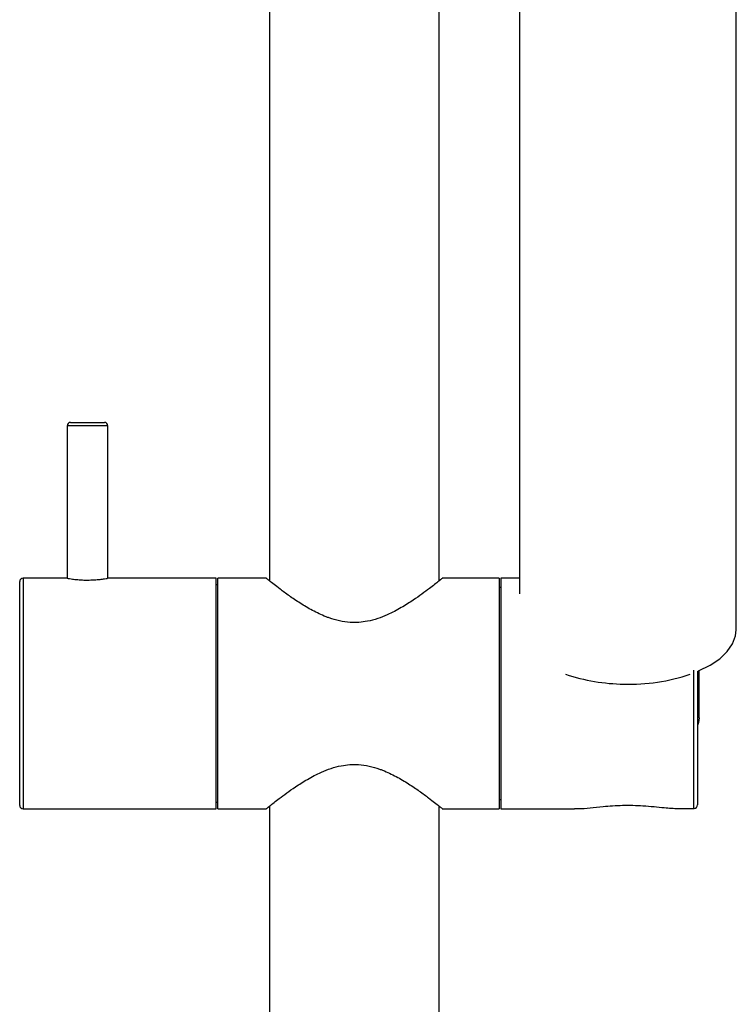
# Model space of a CAD drawing. Header units: millimetres. Extents: x 3904.23 to 3904.53, y 2650.71 to 2651.87.
# Tile 2 of 9: x 3904.33 to 3904.44, y 2651.29 to 2651.43. Entities that reach past the tile are written whole.
import ezdxf

# ---------------------------------------------------------------- set-up
doc = ezdxf.new("R2010")
doc.units = ezdxf.units.MM
doc.layers.add('SANINDUSA', color=3, linetype='Continuous')

msp = doc.modelspace()

# ---------------------------------------------------------------- linework, layer by layer
at = {"layer": 'SANINDUSA'}
for p, q in [((3904.370410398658, 2651.743805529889), (3904.370410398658, 2651.350253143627)), ((3904.395410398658, 2651.350253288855), (3904.395410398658, 2651.743805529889)), ((3904.40727673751, 2651.524472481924), (3904.40727673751, 2651.348378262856)), ((3904.439276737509, 2651.343040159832), (3904.439276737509, 2651.524472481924)), ((3904.341026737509, 2651.373655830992), (3904.346026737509, 2651.373655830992)), ((3904.34052673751, 2651.373155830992), (3904.34052673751, 2651.350654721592)), ((3904.34652673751, 2651.373155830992), (3904.34052673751, 2651.373155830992)), ((3904.34652673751, 2651.350649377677), (3904.34652673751, 2651.373155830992)), ((3904.33352673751, 2651.325405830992), (3904.33352673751, 2651.350155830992)), ((3904.340533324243, 2651.350655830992), (3904.33402673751, 2651.350655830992)), ((3904.33402673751, 2651.350655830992), (3904.33402673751, 2651.325155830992)), ((3904.36252673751, 2651.350655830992), (3904.346489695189, 2651.350655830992)), ((3904.36252673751, 2651.325155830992), (3904.36252673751, 2651.350655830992)), ((3904.369938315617, 2651.350655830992), (3904.36277673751, 2651.350655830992)), ((3904.36277673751, 2651.325155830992), (3904.36277673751, 2651.350655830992)), ((3904.404276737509, 2651.350655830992), (3904.395891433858, 2651.350655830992)), ((3904.404276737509, 2651.350655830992), (3904.404276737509, 2651.316655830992)), ((3904.40727673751, 2651.350655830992), (3904.40452673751, 2651.350655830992)), ((3904.40452673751, 2651.350655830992), (3904.40452673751, 2651.316655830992)), ((3904.36277673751, 2651.349709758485), (3904.36252673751, 2651.349709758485)), ((3904.40452673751, 2651.349278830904), (3904.404276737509, 2651.349278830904)), ((3904.433026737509, 2651.31671263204), (3904.433026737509, 2651.337113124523)), ((3904.43352673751, 2651.336897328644), (3904.43352673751, 2651.317210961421)), ((3904.43377673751, 2651.330049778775), (3904.43377673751, 2651.337003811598)), ((3904.33352673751, 2651.317155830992), (3904.33352673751, 2651.325405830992)), ((3904.33402673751, 2651.325155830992), (3904.33402673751, 2651.316655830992)), ((3904.36252673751, 2651.316655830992), (3904.36252673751, 2651.325155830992)), ((3904.36277673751, 2651.316655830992), (3904.36277673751, 2651.325155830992)), ((3904.404276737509, 2651.31803283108), (3904.40452673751, 2651.31803283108)), ((3904.33402673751, 2651.316655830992), (3904.36252673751, 2651.316655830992)), ((3904.36252673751, 2651.317601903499), (3904.36277673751, 2651.317601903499)), ((3904.36277673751, 2651.316655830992), (3904.369929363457, 2651.316655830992)), ((3904.370410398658, 2651.317058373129), (3904.370410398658, 2650.759805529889)), ((3904.395410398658, 2650.759805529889), (3904.395410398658, 2651.317058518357)), ((3904.395882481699, 2651.316655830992), (3904.404276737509, 2651.316655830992)), ((3904.40452673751, 2651.316655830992), (3904.41539170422, 2651.316655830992)), ((3904.430662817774, 2651.316668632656), (3904.430682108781, 2651.316668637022)), ((3904.430687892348, 2651.316668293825), (3904.430682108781, 2651.316668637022)), ((3904.43303925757, 2651.316711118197), (3904.433026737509, 2651.31671263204))]:
    msp.add_line(p, q, dxfattribs=at)
at = {"layer": 'SANINDUSA', "flags": 128}
for points in [[(3904.43352673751, 2651.336897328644), (3904.433716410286, 2651.336977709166), (3904.435406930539, 2651.337823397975), (3904.436826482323, 2651.338785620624), (3904.437943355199, 2651.339842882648), (3904.438732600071, 2651.340971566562), (3904.439176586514, 2651.34214645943), (3904.439276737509, 2651.343040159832)], [(3904.43377673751, 2651.330049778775), (3904.433688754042, 2651.329371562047), (3904.43352673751, 2651.328910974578)]]:
    msp.add_lwpolyline(points, dxfattribs=at)
at = {"layer": 'SANINDUSA'}
for centre, radius, start, end in [((3904.341026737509, 2651.373155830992), 0.0005000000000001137, 90, 180), ((3904.346026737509, 2651.373155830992), 0.0005000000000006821, 0, 90), ((3904.33402673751, 2651.350155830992), 0.0005000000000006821, 90, 180), ((3904.422941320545, 2651.362861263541), 0.02781678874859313, 251.4429371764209, 269.4669508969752), ((3904.423557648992, 2651.362954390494), 0.02792242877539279, 268.2039982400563, 288.6022758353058), ((3904.33402673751, 2651.317155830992), 0.0005000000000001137, 180, 270), ((3904.430682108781, 2651.317168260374), 0.0005000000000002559, 267.7888646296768, 270.6627627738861), ((3904.433027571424, 2651.317211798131), 0.000499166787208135, 269.9042809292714, 359.9039600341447), ((3904.433026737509, 2651.317210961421), 0.0005000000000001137, 271.4348432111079, 0)]:
    msp.add_arc(centre, radius, start, end, dxfattribs=at)
msp.add_ellipse((3904.395791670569, 2651.333655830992), major_axis=(0.06540218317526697, -0.008940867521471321), ratio=0.2210772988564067, start_param=5.305018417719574, end_param=5.347970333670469, dxfattribs=at)
for points, knots in [([(3904.340533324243, 2651.350654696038), (3904.340560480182, 2651.350649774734), (3904.340615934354, 2651.350639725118), (3904.341104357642, 2651.350559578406), (3904.341843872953, 2651.350466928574), (3904.342700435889, 2651.350399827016), (3904.343283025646, 2651.350392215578), (3904.343526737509, 2651.350389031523)], [0, 0, 0, 0, 0.2030127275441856, 0.4145650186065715, 0.6288421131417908, 0.8447353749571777, 1, 1, 1, 1]), ([(3904.343526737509, 2651.350389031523), (3904.343860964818, 2651.350395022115), (3904.344529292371, 2651.350407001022), (3904.345423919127, 2651.350490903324), (3904.346098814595, 2651.350582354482), (3904.346488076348, 2651.350648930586), (3904.346489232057, 2651.350649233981), (3904.346489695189, 2651.350649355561)], [0, 0, 0, 0, 0.2125550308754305, 0.4250292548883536, 0.6395945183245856, 0.8555728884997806, 0.9999999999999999, 0.9999999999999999, 0.9999999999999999, 0.9999999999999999]), ([(3904.395891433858, 2651.350640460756), (3904.395897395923, 2651.35064529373), (3904.395980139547, 2651.35071236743), (3904.39546841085, 2651.350295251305), (3904.394028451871, 2651.349157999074), (3904.392022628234, 2651.347681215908), (3904.389852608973, 2651.346301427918), (3904.387648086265, 2651.345133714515), (3904.385095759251, 2651.344234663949), (3904.382071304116, 2651.344011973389), (3904.380006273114, 2651.344496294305), (3904.378179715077, 2651.345179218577), (3904.376686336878, 2651.345895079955), (3904.374881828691, 2651.346975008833), (3904.373268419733, 2651.348073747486), (3904.371984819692, 2651.349021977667), (3904.371011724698, 2651.349774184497), (3904.370355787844, 2651.350295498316), (3904.369963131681, 2651.350612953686), (3904.369945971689, 2651.350626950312), (3904.369938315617, 2651.350633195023)], [0, 0, 0, 0, 0.006449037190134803, 0.08950199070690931, 0.17226877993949, 0.2673405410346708, 0.3241899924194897, 0.3825169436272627, 0.4553422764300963, 0.5131854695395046, 0.5869682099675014, 0.5989542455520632, 0.6530533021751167, 0.7087159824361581, 0.7648476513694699, 0.8224120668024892, 0.8686384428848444, 0.9160608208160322, 0.9625498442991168, 1, 1, 1, 1]), ([(3904.369929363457, 2651.316671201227), (3904.369923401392, 2651.316666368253), (3904.369840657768, 2651.316599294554), (3904.370352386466, 2651.317016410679), (3904.371792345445, 2651.31815366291), (3904.373798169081, 2651.319630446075), (3904.375968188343, 2651.321010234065), (3904.37817271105, 2651.322177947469), (3904.380725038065, 2651.323076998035), (3904.383749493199, 2651.323299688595), (3904.385814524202, 2651.322815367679), (3904.387641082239, 2651.322132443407), (3904.389134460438, 2651.321416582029), (3904.390938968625, 2651.320336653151), (3904.392552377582, 2651.319237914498), (3904.393835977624, 2651.318289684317), (3904.394809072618, 2651.317537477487), (3904.395465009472, 2651.317016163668), (3904.395857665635, 2651.316698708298), (3904.395874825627, 2651.316684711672), (3904.395882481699, 2651.316678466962)], [0, 0, 0, 0, 0.006449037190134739, 0.08950199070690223, 0.1722687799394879, 0.2673405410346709, 0.3241899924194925, 0.3825169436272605, 0.4553422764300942, 0.5131854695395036, 0.5869682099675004, 0.5989542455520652, 0.6530533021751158, 0.7087159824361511, 0.7648476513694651, 0.8224120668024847, 0.8686384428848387, 0.9160608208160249, 0.9625498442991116, 1, 1, 1, 1]), ([(3904.41539170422, 2651.316708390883), (3904.415597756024, 2651.316692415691), (3904.416233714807, 2651.316643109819), (3904.417687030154, 2651.316806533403), (3904.419792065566, 2651.317013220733), (3904.422491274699, 2651.317214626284), (3904.42570242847, 2651.317133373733), (3904.42850910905, 2651.316817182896), (3904.430022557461, 2651.316713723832), (3904.430682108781, 2651.316668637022)], [0, 0, 0, 0, 0.05913751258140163, 0.1825221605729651, 0.3097661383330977, 0.479746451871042, 0.6500948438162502, 0.8475135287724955, 1, 1, 1, 1])]:
    msp.add_open_spline(points, degree=3, knots=knots, dxfattribs=at)

doc.saveas('drawing.dxf')
